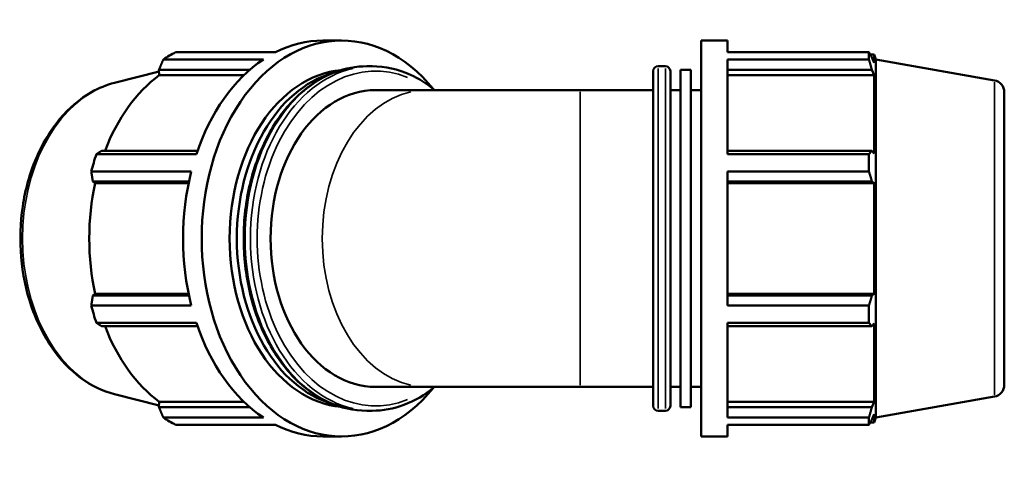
# Model space of a CAD drawing. Header units: millimetres. Extents: x -29 to 1291, y -260 to 1230.
# Tile 9 of 11: x 304 to 754, y 648 to 848. Entities that reach past the tile are written whole.
import ezdxf

# ---------------------------------------------------------------- set-up
doc = ezdxf.new("R2010")
doc.units = ezdxf.units.MM
doc.layers.add('Visible (ISO)', color=7, linetype='Continuous', lineweight=50)
doc.layers.add('Visible Narrow (ISO)', color=7, linetype='Continuous', lineweight=35)

msp = doc.modelspace()

# ---------------------------------------------------------------- linework, layer by layer
at = {"layer": 'Visible (ISO)'}
for p, q in [((450.977, 838.558), (442.445, 838.558)), ((615.457, 657.558), (615.457, 838.558)), ((615.457, 838.558), (627.524, 838.558)), ((627.524, 833.212), (627.524, 838.558)), ((375.035, 833.212), (420.776, 833.212)), ((627.524, 833.212), (692.212, 833.212)), ((692.212, 829.94), (692.212, 833.212)), ((415.19, 829.94), (369.448, 829.94)), ((627.524, 786.603), (627.524, 829.94)), ((692.212, 829.94), (627.524, 829.94)), ((692.786, 832.223), (694.518, 832.223)), ((694.518, 828.328), (693.53, 830.917)), ((694.518, 828.328), (694.518, 832.223)), ((695.357, 829.917), (694.518, 832.223)), ((695.357, 666.199), (695.357, 829.917)), ((749.562, 820.36), (695.357, 829.917)), ((347.136, 819.227), (367.463, 824.376)), ((367.405, 825.122), (408.893, 825.122)), ((367.593, 822.713), (367.405, 825.122)), ((464.931, 826.793), (462.503, 826.793)), ((593.524, 671.523), (593.524, 824.593)), ((595.724, 826.793), (599.157, 826.793)), ((601.357, 824.593), (601.357, 671.523)), ((606.057, 670.898), (606.057, 825.218)), ((606.057, 825.218), (610.757, 825.218)), ((610.757, 670.898), (610.757, 825.218)), ((627.524, 825.122), (693.53, 825.122)), ((693.53, 825.122), (694.518, 822.713)), ((406.273, 822.713), (367.593, 822.713)), ((627.524, 822.713), (694.518, 822.713)), ((694.518, 786.921), (694.518, 822.713)), ((490.116, 815.933), (466.486, 815.933)), ((560.107, 815.933), (490.116, 815.933)), ((560.107, 815.933), (593.524, 815.933)), ((601.357, 815.933), (606.057, 815.933)), ((610.757, 815.933), (615.457, 815.933)), ((754.107, 814.943), (754.107, 681.173)), ((385.082, 788.175), (341.28, 788.175)), ((693.53, 788.175), (627.524, 788.175)), ((694.518, 786.921), (693.53, 788.175)), ((338.804, 786.603), (384.546, 786.603)), ((627.524, 786.603), (692.212, 786.603)), ((692.212, 778.702), (692.212, 786.603)), ((382.232, 778.702), (336.49, 778.702)), ((627.524, 717.414), (627.524, 778.702)), ((692.212, 778.702), (627.524, 778.702)), ((337.182, 774.183), (381.176, 774.183)), ((338.314, 773.367), (337.182, 774.183)), ((381.005, 773.367), (338.314, 773.367)), ((627.524, 774.183), (693.53, 774.183)), ((627.524, 773.367), (694.518, 773.367)), ((693.53, 774.183), (694.518, 773.367)), ((694.518, 722.749), (694.518, 773.367)), ((337.182, 721.933), (338.314, 722.749)), ((381.176, 721.933), (337.182, 721.933)), ((381.005, 722.749), (338.314, 722.749)), ((627.524, 722.749), (694.518, 722.749)), ((693.53, 721.933), (627.524, 721.933)), ((694.518, 722.749), (693.53, 721.933)), ((336.49, 717.414), (382.232, 717.414)), ((627.524, 717.414), (692.212, 717.414)), ((692.212, 709.514), (692.212, 717.414)), ((384.546, 709.514), (338.804, 709.514)), ((341.28, 707.941), (385.082, 707.941)), ((627.524, 666.177), (627.524, 709.514)), ((692.212, 709.514), (627.524, 709.514)), ((627.524, 707.941), (693.53, 707.941)), ((693.53, 707.941), (694.518, 709.195)), ((694.518, 673.403), (694.518, 709.195)), ((490.116, 680.183), (466.486, 680.183)), ((490.116, 680.183), (560.107, 680.183)), ((560.107, 680.183), (593.524, 680.183)), ((601.357, 680.183), (606.057, 680.183)), ((610.757, 680.183), (615.457, 680.183)), ((347.136, 676.89), (367.463, 671.74)), ((749.562, 675.757), (695.357, 666.199)), ((367.405, 670.995), (367.593, 673.403)), ((406.273, 673.403), (367.593, 673.403)), ((627.524, 673.403), (694.518, 673.403)), ((694.518, 673.403), (693.53, 670.995)), ((408.893, 670.995), (367.405, 670.995)), ((464.931, 669.323), (462.503, 669.323)), ((595.724, 669.323), (599.157, 669.323)), ((606.057, 670.898), (610.757, 670.898)), ((693.53, 670.995), (627.524, 670.995)), ((693.53, 665.199), (694.518, 667.789)), ((694.518, 663.893), (694.518, 667.789)), ((369.448, 666.177), (415.19, 666.177)), ((420.776, 662.904), (375.035, 662.904)), ((627.524, 666.177), (692.212, 666.177)), ((627.524, 657.558), (627.524, 662.904)), ((692.212, 662.904), (627.524, 662.904)), ((692.212, 662.904), (692.212, 666.177)), ((692.786, 663.893), (694.518, 663.893)), ((695.357, 666.199), (694.518, 663.893)), ((450.977, 657.558), (442.445, 657.558)), ((615.457, 657.558), (627.524, 657.558))]:
    msp.add_line(p, q, dxfattribs=at)
for centre, radius, start, end in [((595.724, 824.593), 2.2, 90, 180), ((599.157, 824.593), 2.2, 0, 90), ((748.607, 814.943), 5.5, 0, 80), ((748.607, 681.173), 5.5, 280, 0), ((595.724, 671.523), 2.2, 180, 270), ((599.157, 671.523), 2.2, 270, 0)]:
    msp.add_arc(centre, radius, start, end, dxfattribs=at)
for centre, major_axis, start_param, end_param in [((450.977, 748.058), (0, -90.5), 2.4271858, 6.9975922), ((442.445, 748.058), (0, 90.5), 0, 0.3454353), ((396.703, 748.058), (0, 90.5), 0.3454353, 0.4399629), ((442.445, 748.058), (0, 90.5), 0.4399629, 1.1308334), ((454.301, 748.058), (0, -77.16), 3.2078036, 6.2169744), ((395.073, 748.058), (0, 84.165), 0.4799655, 1.0739634), ((457.624, 748.058), (0, -77.16), 3.3411039, 6.0836741), ((466.486, 748.058), (0, -67.875), 3.1415927, 6.2831853), ((396.703, 748.058), (0, 90.5), 1.1308334, 1.225361), ((442.445, 748.058), (0, 90.5), 1.225361, 1.9162316), ((395.073, 748.058), (0, 84.165), 1.2653637, 1.8762289), ((396.703, 748.058), (0, 90.5), 1.9162316, 2.0107592), ((395.073, 748.058), (0, 84.165), 2.0676292, 2.6616271), ((442.445, 748.058), (0, 90.5), 2.0107592, 2.7016298), ((396.703, 748.058), (0, -90.5), 5.8432224, 5.93775), ((442.445, 748.058), (0, -90.5), 5.93775, 6.2831853)]:
    msp.add_ellipse(centre, major_axis=major_axis, ratio=0.7071068, start_param=start_param, end_param=end_param, dxfattribs=at)
for points, weights in [([(692.212, 833.212), (692.897, 832.041), (693.53, 830.917)], [1, 1.00103729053, 1.00125763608]), ([(369.448, 829.94), (368.397, 827.481), (367.405, 825.122)], [2.55455110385, 2.58646808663, 2.61664606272]), ([(693.53, 825.122), (692.897, 827.481), (692.212, 829.94)], [1.00125763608, 1.00103729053, 1]), ([(341.28, 788.175), (340.058, 787.405), (338.804, 786.603)], [2.61664606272, 2.58646808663, 2.55455110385]), ([(692.212, 786.603), (692.897, 787.405), (693.53, 788.175)], [1, 1.00103729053, 1.00125763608]), ([(336.49, 778.702), (336.834, 776.397), (337.182, 774.183)], [2.55455110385, 2.58646808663, 2.61664606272]), ([(693.53, 774.183), (692.897, 776.397), (692.212, 778.702)], [1.00125763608, 1.00103729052, 1]), ([(337.182, 721.933), (336.834, 719.72), (336.49, 717.414)], [2.60596988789, 2.57591504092, 2.54412828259]), ([(692.212, 717.414), (692.897, 719.72), (693.53, 721.933)], [1, 1.00103729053, 1.00125763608]), ([(338.804, 709.514), (340.058, 708.711), (341.28, 707.941)], [2.54412828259, 2.57591504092, 2.60596988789]), ([(693.53, 707.941), (692.897, 708.711), (692.212, 709.514)], [1.00125763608, 1.00103729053, 1]), ([(367.405, 670.995), (368.397, 668.635), (369.448, 666.177)], [2.60596988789, 2.57591504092, 2.54412828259]), ([(692.212, 666.177), (692.897, 668.635), (693.53, 670.995)], [1, 1.00103729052, 1.00125763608]), ([(693.53, 665.199), (692.897, 664.075), (692.212, 662.904)], [1.00125763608, 1.00103729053, 1])]:
    msp.add_rational_spline(points, weights, degree=2, dxfattribs=at)
for points, knots in [([(462.503, 669.323), (456.562, 669.323), (450.625, 670.646), (439.319, 675.793), (433.959, 679.644), (424.317, 689.522), (420.055, 695.584), (413.095, 709.288), (410.408, 716.939), (406.89, 733.033), (406.061, 741.475), (406.339, 758.297), (407.447, 766.676), (411.497, 782.532), (414.438, 790.007), (421.878, 803.291), (426.375, 809.101), (436.472, 818.416), (442.065, 821.937), (452.675, 825.891), (457.588, 826.793), (462.503, 826.793)], [3.1415927, 3.1415927, 3.1415927, 3.1415927, 3.4530158, 3.4530158, 3.7685159, 3.7685159, 4.0895283, 4.0895283, 4.4125573, 4.4125573, 4.7358045, 4.7358045, 5.0590079, 5.0590079, 5.3822598, 5.3822598, 5.7051626, 5.7051626, 6.0255527, 6.0255527, 6.2831853, 6.2831853, 6.2831853, 6.2831853]), ([(464.931, 826.793), (470.872, 826.793), (476.809, 825.471), (486.301, 821.149), (490.026, 818.801), (493.516, 815.933)], [0, 0, 0, 0, 0.31142316, 0.31142316, 0.52636246, 0.52636246, 0.52636246, 0.52636246]), ([(347.136, 676.89), (341.717, 678.262), (336.512, 680.786), (326.798, 687.922), (322.329, 692.624), (314.607, 703.767), (311.395, 710.259), (306.609, 724.31), (305.048, 731.876), (303.734, 747.293), (303.98, 755.142), (306.261, 770.353), (308.295, 777.712), (313.988, 791.208), (317.645, 797.345), (326.256, 807.691), (331.198, 811.924), (339.96, 816.869), (343.501, 818.306), (347.136, 819.227)], [3.3188464, 3.3188464, 3.3188464, 3.3188464, 3.6206496, 3.6206496, 3.9370525, 3.9370525, 4.26349, 4.26349, 4.5923935, 4.5923935, 4.9213244, 4.9213244, 5.2502897, 5.2502897, 5.5789555, 5.5789555, 5.9035037, 5.9035037, 6.1059316, 6.1059316, 6.1059316, 6.1059316]), ([(493.516, 680.183), (489.153, 676.598), (484.421, 673.826), (474.759, 670.225), (469.846, 669.323), (464.931, 669.323)], [2.61523019, 2.61523019, 2.61523019, 2.61523019, 2.88396004, 2.88396004, 3.14159265, 3.14159265, 3.14159265, 3.14159265])]:
    msp.add_open_spline(points, degree=3, knots=knots, dxfattribs=at)
at = {"layer": 'Visible Narrow (ISO)'}
for p, q in [((595.724, 825.824), (595.724, 670.292)), ((599.157, 670.292), (599.157, 825.824)), ((749.562, 676.647), (749.562, 819.469)), ((560.107, 681.019), (560.107, 815.097))]:
    msp.add_line(p, q, dxfattribs=at)
for centre, major_axis, start_param, end_param in [((466.486, 748.058), (0, -76.535), 2.8663883, 6.5583897), ((462.503, 748.058), (0, -78.735), 3.2986723, 6.1261057), ((464.931, 748.058), (0, 78.735), 0.1570796, 2.984513), ((356.151, 748.058), (0, -72.301), 3.4582006, 5.9665773), ((490.116, 748.058), (0, -67.875), 3.2986723, 6.1261057)]:
    msp.add_ellipse(centre, major_axis=major_axis, ratio=0.7071068, start_param=start_param, end_param=end_param, dxfattribs=at)

doc.saveas('drawing.dxf')
